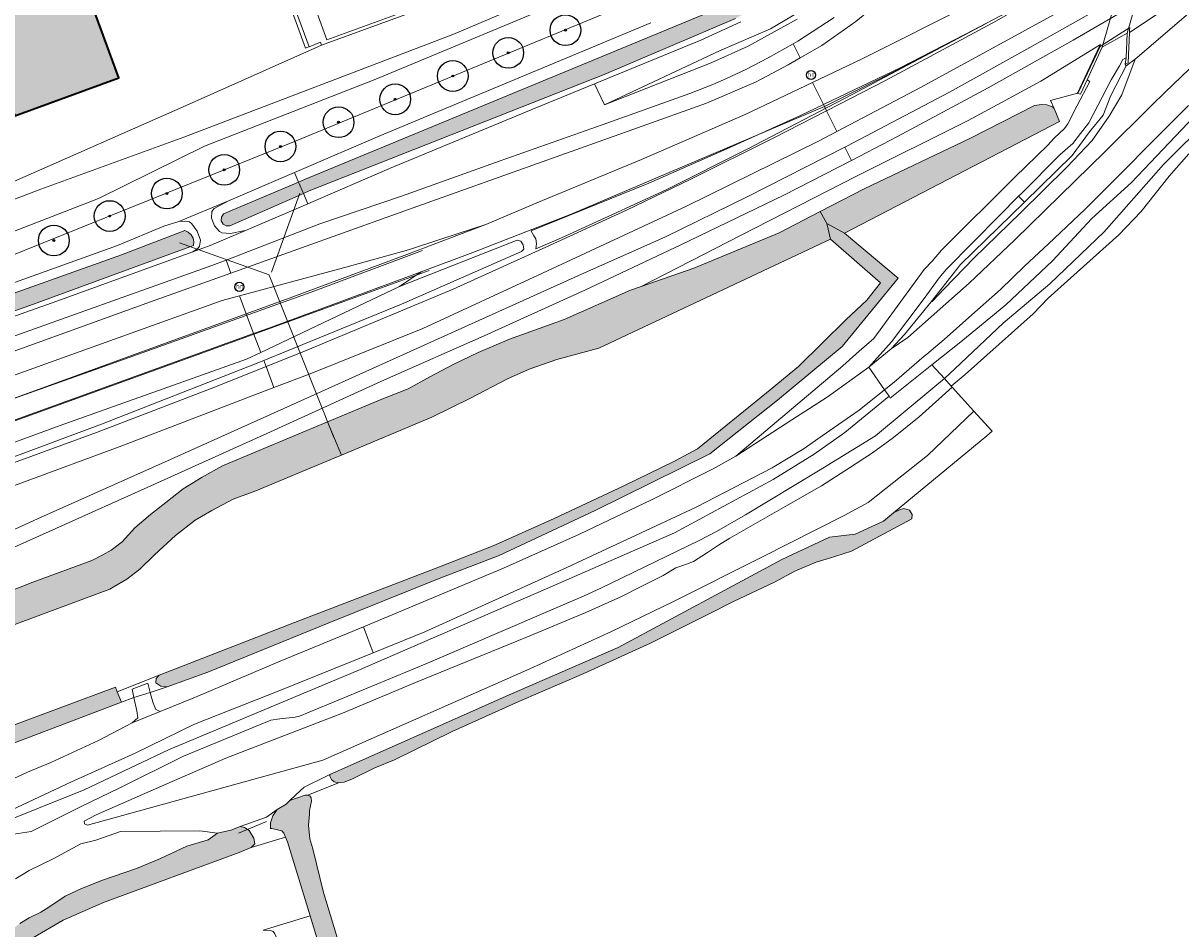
# Model space of a CAD drawing. Header units: metres. Extents: x 46249 to 49371, y 390656 to 391846.
# Tile 10 of 44: x 46700 to 46888, y 390866 to 391013. Entities that reach past the tile are written whole.
import ezdxf
from ezdxf.enums import TextEntityAlignment as Align

# ---------------------------------------------------------------- set-up
doc = ezdxf.new("R2010")
doc.units = ezdxf.units.M
for name, color, linetype, lineweight in [('B-WE-GR-BEPLANTING_CULTUUR_BOSPLANTSOEN-G', 90, 'GR-PLANTSOEN-SO', 18), ('B-WE-GR-BOOM-S', 90, 'Continuous', 25), ('B-WE-GR-BOUWLAND-G', 80, 'Continuous', 13), ('B-WE-GR-GRAS-G', 60, 'Continuous', 13), ('B-WE-GR-GRAS_KRUIDENRIJK-G', 80, 'Continuous', 18), ('B-WE-GR-GROENVOORZIENING-G', 80, 'Continuous', 18), ('B-WE-IE-MEUBILAIR-S', 7, 'Continuous', 25), ('B-WE-IE-TERREINAFSCHEIDING_KUNSTMATIG_MUUR-G', 90, 'IE-TERREINAFSCHEIDING_KUNSTMATIG-SO', 18), ('B-WE-KW-KUNSTWERK_DUIKER-G', 170, 'Continuous', 18), ('B-WE-OG-BEBOUWING-G', 7, 'Continuous', 35), ('B-WE-OG-BEBOUWING_LUIFEL-G', 7, 'Continuous', 18), ('B-WE-OG-TERREIN_ERF-G', 7, 'Continuous', 18), ('B-WE-OG-TERREIN_OEVER-G', 7, 'Continuous', 18), ('B-WE-OG-WATER_SLOOT-G', 120, 'Continuous', 18), ('B-WE-OG-WEG-G', 7, 'Continuous', 18), ('B-WE-VH-GESLOTENVERHARDING_ASFALT-G', 10, 'Continuous', 18), ('B-WE-VH-GESLOTENVERHARDING_BETON-G', 10, 'Continuous', 18), ('B-WE-VH-OPENVERHARDING-G', 90, 'Continuous', 18), ('B-WE-VH-OPENVERHARDING_BETONSTRAATSTEEN-G', 90, 'Continuous', 18), ('B-WE-VW-MARKERING-G', 7, 'Continuous', 18)]:
    doc.layers.add(name, color=color, linetype=linetype, lineweight=lineweight)
doc.layers.add('B-WE-OG-BEBOUWING-V', color=7, linetype='Continuous', lineweight=18, true_color=0xd46868)
doc.layers.add('B-WE-OG-WATER_SLOOT-V', color=7, linetype='Continuous', lineweight=18, true_color=0x99cae9)
doc.styles.add('NLCS-ISO', font='NLCS-ISO.ttf')
doc.linetypes.add('GR-PLANTSOEN-SO', pattern='A,0,[179,NLCS.SHX,S=1.5,R=0,X=0,Y=0],-4', length=4)
doc.linetypes.add('IE-TERREINAFSCHEIDING_KUNSTMATIG-SO', pattern='A,4,[82,NLCS.SHX,S=0.75,R=90,X=0,Y=0],4,-2', length=10)

# ---------------------------------------------------------------- blocks, each defined once
blk = doc.blocks.new('SIE-MEUBILAIR_PAAL_HECTOMETER-SO')
blk.add_circle((0, 0), 0.75)
at = {"style": 'NLCS-ISO'}
blk.add_text('hm', height=0.75, dxfattribs=at).set_placement((0.16, 0.07), align=Align.MIDDLE_CENTER)
blk = doc.blocks.new('SGR-BOOM_01')
h = blk.add_hatch(color=256)
edge = h.paths.add_edge_path()
edge.add_arc((0, 0), 0.15, 0, 360)
for radius in [2.5, 0.15, 0.045]:
    blk.add_circle((0, 0), radius)

msp = doc.modelspace()

# ---------------------------------------------------------------- hatches: boundary and pattern name
at = {"layer": 'B-WE-OG-BEBOUWING-V'}
msp.add_hatch(color=256, dxfattribs=at).paths.add_polyline_path([(46678.188, 391054.665), (46698.931, 390998.332), (46715.837, 391004.513), (46695.121, 391060.813)])
at = {"layer": 'B-WE-OG-WATER_SLOOT-V'}
for points in [[(46865.461, 391069.224), (46863.995, 391070.364), (46853.96, 391056.974), (46842.369, 391040.143), (46837.122, 391033.06), (46829.918, 391025.418), (46827.106, 391023.191), (46824.148, 391021.162), (46821.058, 391019.341), (46817.851, 391017.735), (46814.541, 391016.353), (46746.023, 390987.959), (46745.039, 390987.542), (46745.822, 390985.716), (46746.777, 390986.139), (46794.71, 391005.074), (46816.072, 391014.18), (46818.99, 391015.766), (46821.867, 391017.427), (46824.699, 391019.161), (46827.487, 391020.967), (46830.227, 391022.844), (46833.225, 391025.847), (46836.102, 391028.967), (46838.852, 391032.199), (46841.472, 391035.537), (46843.957, 391038.977), (46855.562, 391055.826)], [(46829.841, 390982.78), (46830.933, 390980.853), (46833.791, 390979.26), (46868.734, 390997.412), (46867.854, 390999.518), (46867.622, 390999.8), (46866.682, 391000.146), (46865.799, 391000.196), (46864.674, 391000), (46854.251, 390994.717), (46836.982, 390986.459)], [(46745.822, 390985.716), (46745.039, 390987.542), (46732.849, 390982.38), (46732.509, 390981.879), (46732.476, 390981.275), (46732.761, 390980.74), (46733.281, 390980.43), (46733.886, 390980.433)], [(46749.743, 390948.572), (46752.007, 390943.157), (46766.721, 390949.31), (46773.01, 390952.411), (46779.01, 390955.544), (46782.548, 390957.138), (46787.004, 390958.711), (46793.867, 390960.56), (46831.53, 390978.305), (46830.933, 390980.853), (46829.841, 390982.78), (46823.156, 390979.336), (46809.293, 390973.558), (46800.716, 390970.572), (46799.026, 390969.984), (46788.245, 390965.199), (46779.32, 390962.02), (46774.239, 390959.829), (46770.265, 390957.927), (46766.398, 390955.908), (46762.836, 390953.946), (46758.59, 390952.276)], [(46662.491, 390959.571), (46660.38, 390958.327), (46661.08, 390957.17), (46661.435, 390956.643), (46661.858, 390956.169), (46662.343, 390955.758), (46662.879, 390955.418), (46663.457, 390955.154), (46664.169, 390955.03), (46664.89, 390954.973), (46665.612, 390954.986), (46666.331, 390955.067), (46667.038, 390955.215), (46701.957, 390967.697), (46727.956, 390977.231), (46728.021, 390977.854), (46727.89, 390978.466), (46727.576, 390979.008), (46727.11, 390979.426), (46726.538, 390979.68), (46716.274, 390975.749), (46667.012, 390958.148), (46666.335, 390957.901), (46665.621, 390957.794), (46664.901, 390957.83), (46664.203, 390958.01), (46663.554, 390958.324)], [(46833.791, 390979.26), (46830.933, 390980.853), (46831.53, 390978.305), (46839.655, 390971.206), (46837.407, 390968.359), (46834.017, 390965.182), (46826.306, 390957.547), (46821.098, 390953.289), (46809.898, 390944.195), (46806.134, 390942.195), (46797.92, 390938.185), (46786.592, 390932.858), (46776.693, 390928.379), (46767.974, 390924.993), (46744.399, 390915.928), (46722.362, 390907.351), (46721.887, 390906.829), (46721.85, 390906.125), (46722.65, 390905.582), (46723.656, 390905.492), (46730.288, 390907.842), (46749.84, 390915.832), (46767.921, 390923.068), (46777.626, 390926.825), (46793.257, 390934.178), (46811.921, 390943.386), (46822.872, 390952.121), (46833.386, 390960.846), (46842.524, 390971.916)], [(46681.901, 390914.134), (46686.518, 390911.365), (46697.478, 390915.089), (46714.34, 390921.381), (46714.897, 390921.665), (46717.139, 390922.966), (46719.255, 390924.597), (46721.643, 390926.956), (46725.02, 390930.099), (46728.219, 390932.555), (46730.928, 390934.154), (46734.385, 390935.985), (46738.073, 390937.372), (46750.822, 390942.661), (46752.007, 390943.157), (46749.743, 390948.572), (46732.666, 390941.423), (46729.344, 390939.598), (46726.278, 390937.698), (46723.445, 390935.463), (46720.97, 390933.475), (46718.409, 390931.313), (46716.383, 390929.064), (46714.6, 390927.725), (46713.196, 390926.944), (46711.45, 390926.006), (46701.831, 390922.481), (46682.471, 390914.852)], [(46822.398, 390922.511), (46825.823, 390924.328), (46827.519, 390925.059), (46829.208, 390925.754), (46830.793, 390926.255), (46832.2, 390926.682), (46834.91, 390927.551), (46844.739, 390932.8), (46844.768, 390933.526), (46844.366, 390934.215), (46843.41, 390934.483), (46842.721, 390934.253), (46841.768, 390933.779), (46840.146, 390932.441), (46835.536, 390930.302), (46831.342, 390929.84), (46823.623, 390926.196), (46796.977, 390911.87), (46779.683, 390904.362), (46750.125, 390891.203), (46750.114, 390890.934), (46750.422, 390890.378), (46750.825, 390890.033), (46751.542, 390889.845), (46752.476, 390889.988), (46753.715, 390890.456), (46757.425, 390892.277), (46760.614, 390893.618), (46769.985, 390898.217), (46780.842, 390903.083), (46791.4, 390907.629), (46802.258, 390912.58), (46811.58, 390917.262), (46815.723, 390919.35)], [(46686.518, 390911.365), (46681.901, 390914.134), (46681.475, 390913.598), (46680.927, 390911.969), (46680.453, 390910.239), (46680.308, 390907.969), (46684.702, 390890.983), (46716.253, 390902.955), (46715.579, 390904.676), (46715.284, 390905.43), (46689.03, 390895.663), (46685.725, 390907.807)], [(46743.617, 390886.961), (46743.008, 390886.381), (46741.547, 390885.546), (46740.885, 390884.476), (46740.499, 390883.339), (46740.477, 390882.458), (46740.677, 390882.412), (46742.332, 390882.031), (46742.635, 390881.673), (46742.941, 390881), (46743.267, 390880.283), (46746.926, 390868.222), (46749.967, 390858.201), (46750.415, 390856.828), (46753.537, 390857.866), (46751.903, 390862.778), (46749.088, 390872.017), (46747.378, 390879.152), (46746.886, 390880.768), (46746.647, 390882.999), (46746.795, 390884.762), (46746.844, 390885.347), (46747.145, 390886.897), (46747.114, 390887.4), (46746.866, 390887.733), (46746.546, 390887.856), (46746.125, 390887.828)], [(46737.34, 390879.362), (46737.931, 390879.953), (46737.772, 390880.885), (46736.999, 390882.089), (46736.249, 390882.589), (46735.534, 390882.732), (46734.027, 390882.185), (46731.856, 390881.65), (46730.32, 390880.616), (46726.901, 390879.545), (46722.62, 390877.531), (46718.691, 390875.951), (46713.148, 390874.046), (46709.763, 390872.66), (46707.123, 390871.452), (46704.462, 390869.628), (46703.125, 390868.823), (46701.244, 390867.879), (46699.725, 390866.99), (46697.585, 390865.35), (46695.752, 390864.181), (46695.603, 390864.313), (46695.477, 390864.21), (46694.44, 390863.176), (46687.792, 390854.686), (46684.186, 390848.088), (46681.298, 390843.108), (46679.298, 390838.058), (46678.672, 390835.25), (46678.682, 390834.503), (46678.736, 390834.453), (46679.192, 390834.029), (46680.083, 390833.706), (46680.774, 390833.676), (46681.425, 390833.975), (46681.997, 390834.883), (46682.95, 390837.367), (46684.262, 390840.784), (46688.675, 390849.323), (46693.189, 390857.145), (46694.634, 390859.036), (46701.954, 390864.681), (46706.772, 390867.544), (46713.318, 390870.408), (46735.385, 390878.544)]]:
    msp.add_hatch(color=256, dxfattribs=at).paths.add_polyline_path(points)

# ---------------------------------------------------------------- linework, layer by layer
at = {"layer": 'B-WE-GR-BEPLANTING_CULTUUR_BOSPLANTSOEN-G', "ltscale": 0.2, "flags": 128}
for points in [[(46866.571, 391126.756), (46865.455, 391107.61), (46865.329, 391105.025), (46864.85, 391102.483), (46864.026, 391100.03), (46862.873, 391097.713), (46861.414, 391095.576), (46826.955, 391049.603), (46824.612, 391047.43), (46817.866, 391041.175), (46814.441, 391038.592), (46809.768, 391035.517), (46805.273, 391033.23), (46796.395, 391028.842), (46769.972, 391017.578), (46768.881, 391017.18), (46748.783, 391009.835), (46726.796, 391000.009), (46698.731, 390987.672), (46667.004, 390976.757), (46665.969, 390975.785), (46665.186, 390974.601), (46664.698, 390973.268), (46664.53, 390971.858), (46664.692, 390970.448), (46665.175, 390969.113), (46665.952, 390967.925), (46666.983, 390966.949), (46668.211, 390966.237), (46674.843, 390967.113), (46696.483, 390974.853), (46744.643, 390994.271), (46798.71, 391016.595), (46803.725, 391018.583), (46808.621, 391020.847), (46813.384, 391023.381), (46817.998, 391026.175), (46822.449, 391029.223), (46826.724, 391032.513), (46830.809, 391036.036), (46862.851, 391077.917), (46876.256, 391093.929), (46885.025, 391104.404), (46886.719, 391106.105), (46888.174, 391108.015), (46889.365, 391110.099), (46890.271, 391112.322), (46890.876, 391114.646), (46891.17, 391117.028), (46891.148, 391119.429), (46890.809, 391121.806), (46890.161, 391124.117), (46889.065, 391126.756)], [(46871.737, 391126.756), (46871.641, 391124.285), (46870.36, 391105.395), (46870.09, 391102.697), (46869.51, 391100.049), (46868.628, 391097.485), (46867.455, 391095.041), (46866.007, 391092.749), (46832.709, 391048.235), (46828.841, 391044.073), (46824.726, 391040.156), (46820.38, 391036.496), (46815.818, 391033.108), (46811.059, 391030.005), (46794.818, 391022.103), (46770.101, 391011.551), (46726.383, 390994.845), (46703.17, 390986.419), (46668.115, 390973.091), (46667.898, 390972.128), (46667.979, 390971.145), (46668.35, 390970.23), (46668.977, 390969.469), (46669.803, 390968.929), (46670.753, 390968.661), (46712.51, 390984.895), (46729.769, 390993.403), (46757.592, 391004.321), (46801.502, 391022.623), (46805.041, 391024.308), (46808.536, 391026.082), (46811.984, 391027.946), (46815.384, 391029.897), (46818.732, 391031.934), (46821.36, 391033.928), (46823.885, 391036.049), (46826.303, 391038.293), (46828.606, 391040.654), (46830.789, 391043.127), (46869.382, 391094.319), (46883.336, 391110.641), (46884.428, 391112.317), (46885.219, 391114.153), (46885.687, 391116.097), (46885.818, 391118.093), (46885.608, 391120.082), (46885.064, 391122.006), (46883.595, 391126.756)], [(46883.595, 391126.756), (46885.064, 391122.006), (46885.608, 391120.082), (46885.818, 391118.093), (46885.687, 391116.097), (46885.219, 391114.153), (46884.428, 391112.317), (46883.336, 391110.641), (46869.382, 391094.319), (46830.789, 391043.127), (46828.606, 391040.654), (46826.303, 391038.293), (46823.885, 391036.049), (46821.36, 391033.928), (46818.732, 391031.934), (46815.384, 391029.897), (46811.984, 391027.946), (46808.536, 391026.082), (46805.041, 391024.308), (46801.502, 391022.623), (46757.592, 391004.321), (46729.769, 390993.403), (46712.51, 390984.895), (46670.753, 390968.661), (46669.803, 390968.929), (46668.977, 390969.469), (46668.35, 390970.23), (46667.979, 390971.145), (46667.898, 390972.128), (46668.115, 390973.091), (46703.17, 390986.419), (46726.383, 390994.845), (46770.101, 391011.551), (46794.818, 391022.103), (46811.059, 391030.005), (46815.818, 391033.108), (46820.38, 391036.496), (46824.726, 391040.156), (46828.841, 391044.073), (46832.709, 391048.235), (46866.007, 391092.749), (46867.455, 391095.041), (46868.628, 391097.485), (46869.51, 391100.049), (46870.09, 391102.697), (46870.36, 391105.395), (46871.641, 391124.285), (46871.737, 391126.756)]]:
    msp.add_lwpolyline(points, dxfattribs=at)
at = {"layer": 'B-WE-GR-BOUWLAND-G', "ltscale": 0.2, "flags": 128}
msp.add_lwpolyline([(46889.771, 390992.166), (46886.552, 390988.502), (46881.996, 390982.778), (46878.36, 390978.996), (46866.913, 390968.669), (46864.45, 390966.133), (46853.411, 390956.279), (46851.122, 390954.4), (46851.302, 390954.201), (46854.833, 390950.308), (46857.142, 390947.763), (46857.797, 390947.04), (46856.952, 390946.307), (46841.768, 390933.779), (46842.721, 390934.253), (46843.41, 390934.483), (46844.366, 390934.215), (46844.768, 390933.526), (46844.739, 390932.8), (46834.91, 390927.551), (46832.2, 390926.682), (46830.793, 390926.255), (46829.208, 390925.754), (46827.519, 390925.059), (46825.823, 390924.328), (46822.398, 390922.511), (46815.723, 390919.35), (46811.58, 390917.262), (46802.258, 390912.58), (46791.4, 390907.629), (46780.842, 390903.083), (46769.985, 390898.217), (46760.614, 390893.618), (46757.425, 390892.277), (46753.715, 390890.456), (46752.476, 390889.988), (46751.542, 390889.845), (46746.546, 390887.856), (46746.546, 390887.856), (46746.866, 390887.733), (46747.114, 390887.4), (46747.145, 390886.897), (46746.844, 390885.347), (46746.795, 390884.762), (46746.647, 390882.999), (46746.886, 390880.768), (46747.378, 390879.152), (46749.088, 390872.017), (46751.903, 390862.778)], dxfattribs=at)
at = {"layer": 'B-WE-GR-GRAS-G', "ltscale": 0.2, "flags": 128}
msp.add_lwpolyline([(46751.542, 390889.845), (46750.825, 390890.033), (46750.422, 390890.378), (46750.114, 390890.934), (46750.125, 390891.203), (46749.676, 390891.003), (46745.959, 390889.137), (46744.618, 390887.916), (46743.617, 390886.961), (46746.125, 390887.828), (46746.546, 390887.856), (46751.542, 390889.845)], close=True, dxfattribs=at)
msp.add_lwpolyline([(46739.289, 390865.905), (46746.926, 390868.222), (46743.267, 390880.283), (46742.941, 390881), (46737.34, 390879.362), (46735.385, 390878.544), (46713.318, 390870.408), (46706.772, 390867.544), (46701.954, 390864.681)], dxfattribs=at)
at = {"layer": 'B-WE-GR-GRAS_KRUIDENRIJK-G', "ltscale": 0.2, "flags": 128}
for points in [[(46894.647, 391078.714), (46888.422, 391074.212), (46883.319, 391070.084), (46878.842, 391065.612), (46875.084, 391061.496), (46871.552, 391056.823), (46866.819, 391050.085), (46857.039, 391035.97), (46852.836, 391030.961), (46847.774, 391024.761), (46841.918, 391018.913), (46835.644, 391013.673), (46830.079, 391009.775), (46826.581, 391007.765), (46824.652, 391006.656), (46819.427, 391003.88), (46811.333, 391000.392), (46800.164, 390996.406), (46763.674, 390983.385), (46734.048, 390972.777), (46720.958, 390968.09), (46676.413, 390952.009)], [(46892.111, 391029.18), (46883.433, 391024.042), (46879.027, 391021.433), (46867.898, 391014.843), (46846.279, 391003.014), (46832.556, 390995.803), (46829.569, 390994.234), (46808.117, 390983.666), (46784.693, 390972.774), (46765.253, 390963.761), (46746.901, 390956.403), (46741.022, 390954.15), (46716.337, 390944.691), (46683.43, 390932.54)], [(46690.474, 390927.255), (46702.591, 390932.808), (46724.35, 390942.524), (46743.757, 390951.246), (46768.249, 390962.27), (46791.549, 390972.831), (46804.562, 390978.624), (46818.094, 390985.207), (46833.842, 390993.229), (46834.143, 390993.382), (46850.866, 391002.197), (46863.927, 391009.445), (46877.887, 391017.351), (46882.253, 391019.824), (46882.465, 391019.944), (46898.433, 391029.624)], [(46892.952, 391023.618), (46883.038, 391017.73), (46881.399, 391016.77), (46877.005, 391014.197), (46870.969, 391010.661), (46857.118, 391002.913), (46842.42, 390994.97), (46834.904, 390991.102), (46823.926, 390985.454), (46807.207, 390977.357), (46791.576, 390970.007), (46775.237, 390962.58), (46758.998, 390955.418), (46739.893, 390946.696), (46722.123, 390938.668), (46704.525, 390930.748), (46690.421, 390924.453)], [(46682.471, 390914.852), (46701.831, 390922.481), (46711.45, 390926.006), (46713.196, 390926.944), (46714.6, 390927.725), (46716.383, 390929.064), (46718.409, 390931.313), (46720.97, 390933.475), (46723.445, 390935.463), (46726.278, 390937.698), (46729.344, 390939.598), (46732.666, 390941.423), (46749.743, 390948.572), (46758.59, 390952.276), (46762.836, 390953.946), (46766.398, 390955.908), (46770.265, 390957.927), (46774.239, 390959.829), (46779.32, 390962.02), (46788.245, 390965.199), (46799.026, 390969.984), (46800.716, 390970.572), (46816.864, 390978.886), (46835.754, 390988.502), (46853.888, 390997.605), (46858.632, 391000.11), (46865.699, 391003.98), (46875.391, 391009.934), (46875.263, 391009.662), (46875.331, 391009.643), (46875.819, 391009.952), (46880.153, 391012.689), (46880.136, 391012.255), (46880.122, 391011.891), (46888.847, 391017.761)], [(46677.686, 390948.555), (46719.177, 390963.502), (46732.637, 390968.317), (46735.437, 390969.068), (46752.352, 390973.602), (46762.891, 390976.556), (46768.34, 390978.309), (46775.475, 390980.64), (46784.068, 390984.3), (46800.794, 390991.244), (46817.62, 390998.565), (46828.569, 391003.784), (46828.569, 391003.784), (46836.648, 391007.635), (46854.505, 391016.556)], [(46798.71, 391016.595), (46744.643, 390994.271), (46696.483, 390974.853)], [(46816.928, 391013.609), (46810.441, 391010.639), (46793.144, 391003.546), (46794.771, 391000.13), (46813.454, 391008.935), (46821.742, 391012.483), (46827.699, 391016.01)], [(46827.699, 391016.01), (46821.742, 391012.483), (46813.454, 391008.935), (46794.771, 391000.13), (46812.131, 391006.953), (46818.128, 391009.672), (46826.076, 391014.082)], [(46890.078, 391015.312), (46881.035, 391007.534), (46878.878, 391001.782), (46876.798, 390998.268), (46874.054, 390994.341), (46869.906, 390989.99), (46862.394, 390982.586), (46854.874, 390975.258), (46849.995, 390970.191), (46848.045, 390968.166), (46847.886, 390968.093), (46843.526, 390962.772), (46841.358, 390960.423), (46844.08, 390962.306), (46854.053, 390971.104), (46861.496, 390978.175), (46876.171, 390992.526), (46876.171, 390992.526), (46883.699, 391000), (46885.924, 391002.216), (46889.812, 391005.951)], [(46666.391, 390959.603), (46715.592, 390977.257), (46715.592, 390977.257), (46723.162, 390980.398), (46725.603, 390981.16), (46733.629, 390984.512), (46744.357, 390989.133), (46758.228, 390995.107), (46802.299, 391013.483)], [(46826.076, 391014.082), (46818.128, 391009.672), (46812.131, 391006.953), (46794.771, 391000.13), (46793.144, 391003.546), (46783.482, 390999.584), (46759.845, 390989.749), (46746.539, 390984.044), (46736.288, 390979.649), (46730.684, 390977.246), (46727.831, 390976.21), (46705.753, 390968.194), (46669.809, 390955.476)], [(46689.483, 390959.211), (46707.239, 390965.525), (46730.949, 390973.987), (46733.261, 390974.879), (46748.497, 390980.756), (46761.8, 390985.253), (46777.834, 390990.999), (46794.412, 390996.884), (46808.653, 391001.975), (46812.367, 391003.427), (46814.617, 391004.403), (46817.77, 391005.873), (46821.364, 391007.766), (46825.441, 391010.048), (46826.228, 391010.489), (46832.127, 391014.32)], [(46889.714, 391000), (46872.841, 390983.121), (46866.964, 390977.549), (46863.034, 390973.896), (46859.151, 390970.098), (46853.989, 390965.566), (46849.991, 390961.969), (46847.18, 390959.576), (46846.722, 390959.25), (46841.872, 390955.046), (46840.299, 390953.786), (46841.037, 390952.726), (46841.232, 390952.445), (46848.006, 390957.835), (46852.686, 390961.559), (46860.007, 390967.576), (46867.578, 390974.757), (46873.978, 390981.634), (46880.459, 390987.489), (46880.459, 390987.489), (46895.719, 391003.592)], [(46893.214, 390997.984), (46885.667, 390990.435), (46875.989, 390979.486), (46867.161, 390971.04), (46859.602, 390964.597), (46851.705, 390957.178), (46850.02, 390955.615), (46850.02, 390955.615), (46851.122, 390954.4), (46853.411, 390956.279), (46864.45, 390966.133), (46866.913, 390968.669), (46878.36, 390978.996), (46881.996, 390982.778), (46886.552, 390988.502), (46889.771, 390992.166)], [(46689.03, 390895.663), (46715.284, 390905.43), (46715.579, 390904.676), (46715.579, 390904.676), (46722.362, 390907.351), (46744.399, 390915.928), (46767.974, 390924.993), (46776.693, 390928.379), (46786.592, 390932.858), (46797.92, 390938.185), (46806.134, 390942.195), (46809.898, 390944.195), (46821.098, 390953.289), (46826.306, 390957.547), (46834.017, 390965.182), (46837.407, 390968.359), (46839.655, 390971.206), (46831.53, 390978.305), (46793.867, 390960.56), (46787.004, 390958.711), (46782.548, 390957.138), (46779.01, 390955.544), (46773.01, 390952.411), (46766.721, 390949.31), (46752.007, 390943.157), (46750.822, 390942.661), (46738.073, 390937.372), (46734.385, 390935.985), (46730.928, 390934.154), (46728.219, 390932.555), (46725.02, 390930.099), (46721.643, 390926.956), (46719.255, 390924.597), (46717.139, 390922.966), (46714.897, 390921.665), (46714.34, 390921.381), (46697.478, 390915.089)], [(46699.042, 390874.249), (46701.228, 390875.607), (46705.124, 390877.501), (46709.621, 390879.946), (46712.105, 390880.533), (46716.095, 390881.921), (46728.97, 390882.062), (46731.856, 390881.65), (46731.856, 390881.65), (46734.027, 390882.185), (46735.534, 390882.732), (46739.835, 390884.295), (46741.547, 390885.546), (46743.008, 390886.381), (46743.617, 390886.961), (46744.618, 390887.916), (46745.959, 390889.137), (46749.676, 390891.003), (46750.125, 390891.203), (46779.683, 390904.362), (46796.977, 390911.87), (46823.623, 390926.196), (46831.342, 390929.84), (46835.536, 390930.302), (46840.146, 390932.441), (46841.768, 390933.779), (46856.952, 390946.307), (46857.797, 390947.04), (46857.142, 390947.763), (46854.833, 390950.308), (46847.289, 390943.121), (46837.655, 390935.448), (46833.736, 390933.332), (46820.365, 390926.575), (46805.98, 390919.325), (46795.923, 390914.47), (46782.61, 390908.427), (46748.977, 390893.547), (46710.721, 390882.992), (46710.223, 390883.178), (46710.193, 390883.604), (46712.156, 390884.668), (46723.642, 390889.709), (46733.206, 390893.897), (46742.773, 390897.535), (46752.162, 390901.202), (46764.039, 390906.173), (46782.012, 390913.524), (46791.739, 390917.539), (46797.415, 390920.112), (46800.926, 390921.886), (46804.311, 390923.573), (46806.392, 390924.801), (46808.126, 390925.403), (46809.229, 390925.881), (46811.358, 390927.186), (46813.295, 390928.487), (46815.136, 390929.633), (46824.265, 390934.834), (46830.059, 390938.176), (46834.583, 390941.101), (46838.351, 390943.515), (46841.752, 390946.009), (46845.924, 390949.406), (46851.302, 390954.201), (46851.122, 390954.4), (46850.02, 390955.615), (46848.166, 390954.068), (46838.838, 390946.298), (46829.581, 390940.598), (46817.697, 390933.422), (46813.002, 390930.748), (46810.183, 390929.264), (46794.18, 390921.52), (46791.459, 390920.248), (46765.62, 390909.154), (46745.168, 390900.723), (46744.501, 390900.556), (46741.982, 390900.283), (46740.518, 390900.053), (46726.35, 390894.198), (46716.003, 390889.074), (46709.612, 390885.953), (46705.669, 390883.982), (46701.589, 390881.947), (46688.135, 390879.864)], [(46688.135, 390879.864), (46710.178, 390888.747), (46718.628, 390892.735), (46723.921, 390895.233), (46754.558, 390908.053), (46785.192, 390921.368), (46806.128, 390930.546), (46822.175, 390939.217), (46828.857, 390943.324), (46833.828, 390946.839), (46841.037, 390952.726), (46841.037, 390952.726), (46840.299, 390953.786), (46836.171, 390950.481), (46829.47, 390945.815), (46827.21, 390944.257), (46822.017, 390941.109), (46809.667, 390934.711), (46788.655, 390924.867), (46765.594, 390914.444), (46757.166, 390911.026), (46742.003, 390904.878), (46728.139, 390899.384), (46718.469, 390894.708), (46708.14, 390890.032), (46684.303, 390878.868)], [(46699.725, 390866.99), (46701.244, 390867.879), (46703.125, 390868.823), (46704.462, 390869.628), (46707.123, 390871.452), (46709.763, 390872.66), (46713.148, 390874.046), (46718.691, 390875.951), (46722.62, 390877.531), (46726.901, 390879.545), (46730.32, 390880.616), (46731.856, 390881.65), (46731.856, 390881.65), (46728.97, 390882.062), (46716.095, 390881.921), (46712.105, 390880.533), (46709.621, 390879.946), (46705.124, 390877.501), (46701.228, 390875.607), (46699.042, 390874.249)]]:
    msp.add_lwpolyline(points, dxfattribs=at)
for points in [[(46914.746, 391032.499), (46916.479, 391033.719), (46929.985, 391043.224), (46928.734, 391045.055), (46913.837, 391034.802), (46903.897, 391028.309), (46888.847, 391017.761), (46880.122, 391011.891), (46879.928, 391006.984), (46879.441, 391006.721), (46879.565, 391006.475), (46881.035, 391007.534), (46890.078, 391015.312), (46902.377, 391023.881), (46914.746, 391032.499)], [(46848.006, 390957.835), (46850.02, 390955.615), (46851.705, 390957.178), (46859.602, 390964.597), (46867.161, 390971.04), (46875.989, 390979.486), (46885.667, 390990.435), (46893.214, 390997.984), (46897.443, 391001.833), (46900.907, 391005.498), (46908.5, 391014.087), (46909.769, 391017.443), (46895.719, 391003.592), (46880.459, 390987.489), (46873.978, 390981.634), (46867.578, 390974.757), (46860.007, 390967.576), (46852.686, 390961.559), (46848.006, 390957.835)], [(46816.1, 390942.969), (46833.54, 390957.687), (46836.161, 390960.088), (46838.534, 390962.112), (46846.767, 390973.344), (46848.026, 390974.727), (46849.555, 390976.497), (46861.518, 390988.426), (46866.774, 390993.508), (46867.888, 390994.721), (46869.539, 390996.272), (46870.111, 390997.034), (46871.539, 390999.933), (46873.679, 391003.899), (46873.234, 391004.215), (46872.148, 391001.882), (46871.727, 391001.974), (46875.331, 391009.643), (46875.263, 391009.662), (46871.67, 391002.006), (46867.295, 391000.856), (46867.854, 390999.518), (46868.734, 390997.412), (46833.791, 390979.26), (46842.524, 390971.916), (46833.386, 390960.846), (46822.872, 390952.121), (46811.921, 390943.386), (46793.257, 390934.178), (46777.626, 390926.825), (46767.921, 390923.068), (46749.84, 390915.832), (46730.288, 390907.842), (46723.656, 390905.492), (46720.936, 390904.528), (46721.34, 390902.988), (46721.847, 390901.762), (46722.542, 390901.446), (46728.313, 390903.814), (46742.031, 390909.627), (46755.586, 390915.245), (46762.949, 390918.297), (46778.379, 390924.759), (46790.723, 390930.329), (46802.405, 390935.9), (46812.344, 390940.891), (46816.1, 390942.969)], [(46867.854, 390999.518), (46867.295, 391000.856), (46871.67, 391002.006), (46875.263, 391009.662), (46875.391, 391009.934), (46865.699, 391003.98), (46858.632, 391000.11), (46853.888, 390997.605), (46835.754, 390988.502), (46816.864, 390978.886), (46800.716, 390970.572), (46809.293, 390973.558), (46823.156, 390979.336), (46829.841, 390982.78), (46836.982, 390986.459), (46854.251, 390994.717), (46864.674, 391000), (46865.799, 391000.196), (46866.682, 391000.146), (46867.622, 390999.8), (46867.854, 390999.518)], [(46881.035, 391007.534), (46879.565, 391006.475), (46877.07, 391001.642), (46875.817, 390998.425), (46873.631, 390995.744), (46870.8, 390991.887), (46863.046, 390984.293), (46862.93, 390984.18), (46852.652, 390974.159), (46847.886, 390968.093), (46848.045, 390968.166), (46849.995, 390970.191), (46854.874, 390975.258), (46862.394, 390982.586), (46869.906, 390989.99), (46874.054, 390994.341), (46876.798, 390998.268), (46878.878, 391001.782), (46881.035, 391007.534)], [(46879.565, 391006.475), (46879.441, 391006.721), (46879.566, 391007.792), (46879.017, 391007.519), (46878.494, 391006.451), (46877.117, 391004.201), (46873.519, 390997.214), (46872.138, 390995.479), (46870.886, 390993.827), (46868.863, 390992.063), (46862.487, 390985.656), (46862.098, 390985.266), (46863.046, 390984.293), (46870.8, 390991.887), (46873.631, 390995.744), (46875.817, 390998.425), (46877.07, 391001.642), (46879.565, 391006.475)], [(46852.652, 390974.159), (46862.93, 390984.18), (46863.046, 390984.293), (46862.098, 390985.266), (46858.922, 390982.089), (46850.383, 390973.421), (46849.189, 390972.012), (46846.723, 390968.615), (46841.453, 390961.593), (46837.732, 390957.474), (46841.358, 390960.423), (46843.526, 390962.772), (46847.886, 390968.093), (46852.652, 390974.159)], [(46727.831, 390976.21), (46730.684, 390977.246), (46736.288, 390979.649), (46736.066, 390979.63), (46733.985, 390979.207), (46732.58, 390979.295), (46732.169, 390979.516), (46731.391, 390980.473), (46730.885, 390981.671), (46730.938, 390982.77), (46731.31, 390983.291), (46733.629, 390984.512), (46725.603, 390981.16), (46726.663, 390981.223), (46727.289, 390981.082), (46727.69, 390980.751), (46728.547, 390979.558), (46729.114, 390978.145), (46728.941, 390977.14), (46728.674, 390976.765), (46728.047, 390976.385), (46727.831, 390976.21)], [(46791.459, 390920.248), (46794.18, 390921.52), (46810.183, 390929.264), (46813.002, 390930.748), (46817.697, 390933.422), (46829.581, 390940.598), (46838.838, 390946.298), (46848.166, 390954.068), (46850.02, 390955.615), (46848.006, 390957.835), (46841.232, 390952.445), (46841.037, 390952.726), (46833.828, 390946.839), (46828.857, 390943.324), (46822.175, 390939.217), (46806.128, 390930.546), (46785.192, 390921.368), (46754.558, 390908.053), (46723.921, 390895.233), (46718.628, 390892.735), (46710.178, 390888.747), (46688.135, 390879.864), (46701.589, 390881.947), (46705.669, 390883.982), (46709.612, 390885.953), (46716.003, 390889.074), (46726.35, 390894.198), (46740.518, 390900.053), (46741.982, 390900.283), (46744.501, 390900.556), (46745.168, 390900.723), (46765.62, 390909.154), (46791.459, 390920.248)], [(46748.977, 390893.547), (46782.61, 390908.427), (46795.923, 390914.47), (46805.98, 390919.325), (46820.365, 390926.575), (46833.736, 390933.332), (46837.655, 390935.448), (46847.289, 390943.121), (46854.833, 390950.308), (46851.302, 390954.201), (46845.924, 390949.406), (46841.752, 390946.009), (46838.351, 390943.515), (46834.583, 390941.101), (46830.059, 390938.176), (46824.265, 390934.834), (46815.136, 390929.633), (46813.295, 390928.487), (46811.358, 390927.186), (46809.229, 390925.881), (46808.126, 390925.403), (46806.392, 390924.801), (46804.311, 390923.573), (46800.926, 390921.886), (46797.415, 390920.112), (46791.739, 390917.539), (46782.012, 390913.524), (46764.039, 390906.173), (46752.162, 390901.202), (46742.773, 390897.535), (46733.206, 390893.897), (46723.642, 390889.709), (46712.156, 390884.668), (46710.193, 390883.604), (46710.223, 390883.178), (46710.721, 390882.992), (46748.977, 390893.547)], [(46721.85, 390906.125), (46721.887, 390906.829), (46722.362, 390907.351), (46715.579, 390904.676), (46716.253, 390902.955), (46718.289, 390903.727), (46717.998, 390905.119), (46720.527, 390906.084), (46720.936, 390904.528), (46723.656, 390905.492), (46722.65, 390905.582), (46721.85, 390906.125)], [(46720.527, 390906.084), (46717.998, 390905.119), (46718.289, 390903.727), (46720.936, 390904.528), (46720.527, 390906.084)], [(46720.936, 390904.528), (46718.289, 390903.727), (46718.738, 390901.576), (46718.901, 390900.44), (46717.988, 390899.608), (46722.542, 390901.446), (46721.847, 390901.762), (46721.34, 390902.988), (46720.936, 390904.528)], [(46718.289, 390903.727), (46716.253, 390902.955), (46684.702, 390890.983), (46684.821, 390884.131), (46690.931, 390886.97), (46700.99, 390891.577), (46704.784, 390893.149), (46712.525, 390896.749), (46717.988, 390899.608), (46718.901, 390900.44), (46718.738, 390901.576), (46718.289, 390903.727)], [(46744.044, 390856.287), (46750.098, 390856.801), (46750.415, 390856.828), (46749.967, 390858.201), (46746.926, 390868.222), (46739.289, 390865.905), (46740.512, 390865.821), (46740.887, 390865.658), (46741.176, 390865.325), (46743.543, 390860.26), (46744.197, 390858.578), (46744.315, 390856.759), (46744.044, 390856.287)]]:
    msp.add_lwpolyline(points, close=True, dxfattribs=at)
at = {"layer": 'B-WE-GR-GROENVOORZIENING-G', "ltscale": 0.2, "flags": 128}
for points in [[(46746.738, 391009.578), (46724.288, 391070.594), (46724.284, 391070.609), (46724.091, 391070.543), (46723.973, 391070.439), (46730.107, 391053.565), (46739.666, 391027.268), (46746.172, 391009.367), (46746.361, 391009.446), (46746.738, 391009.578)], [(46740.477, 390882.458), (46740.499, 390883.339), (46740.885, 390884.476), (46741.547, 390885.546), (46739.835, 390884.295), (46735.534, 390882.732), (46736.249, 390882.589), (46736.999, 390882.089), (46737.772, 390880.885), (46737.931, 390879.953), (46737.34, 390879.362), (46742.941, 390881), (46742.635, 390881.673), (46742.332, 390882.031), (46740.677, 390882.412), (46740.477, 390882.458)]]:
    msp.add_lwpolyline(points, close=True, dxfattribs=at)
at = {"layer": 'B-WE-IE-TERREINAFSCHEIDING_KUNSTMATIG_MUUR-G', "ltscale": 0.2, "flags": 128}
msp.add_lwpolyline([(46879.566, 391007.792), (46879.441, 391006.721), (46879.928, 391006.984), (46880.122, 391011.891), (46880.136, 391012.255), (46880.153, 391012.689), (46875.819, 391009.952), (46875.331, 391009.643), (46871.727, 391001.974), (46872.148, 391001.882), (46873.234, 391004.215), (46875.693, 391009.499), (46879.727, 391011.781), (46879.566, 391007.792)], close=True, dxfattribs=at)
at = {"layer": 'B-WE-KW-KUNSTWERK_DUIKER-G', "ltscale": 0.2, "flags": 128}
for points in [[(46740.626, 390972.922), (46745.251, 390985.753)], [(46725.67, 390977.68), (46740.24, 390972.48)], [(46750.78, 390946.04), (46740.27, 390972.41)], [(46739.839, 390883.559), (46735.303, 390881.701)]]:
    msp.add_lwpolyline(points, dxfattribs=at)
at = {"layer": 'B-WE-OG-BEBOUWING-G', "ltscale": 0.2, "flags": 128}
msp.add_lwpolyline([(46678.188, 391054.665), (46698.931, 390998.332), (46715.837, 391004.513), (46695.121, 391060.813), (46678.188, 391054.665)], close=True, dxfattribs=at)
at = {"layer": 'B-WE-OG-BEBOUWING_LUIFEL-G', "ltscale": 0.2, "flags": 128}
msp.add_lwpolyline([(46749.63, 391010.703), (46768.697, 391017.688), (46767.111, 391022.017), (46748.044, 391015.032), (46749.63, 391010.703)], close=True, dxfattribs=at)
at = {"layer": 'B-WE-OG-TERREIN_ERF-G', "ltscale": 0.2, "flags": 128}
msp.add_lwpolyline([(46678.188, 391054.665), (46695.121, 391060.813), (46715.837, 391004.513), (46698.931, 390998.332), (46678.188, 391054.665)], close=True, dxfattribs=at)
msp.add_lwpolyline([(46698.731, 390987.672), (46726.796, 391000.009), (46748.783, 391009.835), (46748.603, 391010.302), (46746.738, 391009.578), (46746.361, 391009.446), (46746.172, 391009.367), (46739.666, 391027.268)], dxfattribs=at)
at = {"layer": 'B-WE-OG-TERREIN_OEVER-G', "ltscale": 0.2, "flags": 128}
for points in [[(46802.299, 391013.483), (46758.228, 390995.107), (46744.357, 390989.133), (46745.039, 390987.542), (46746.023, 390987.959), (46814.541, 391016.353)], [(46816.072, 391014.18), (46794.71, 391005.074), (46746.777, 390986.139), (46745.822, 390985.716), (46746.539, 390984.044), (46759.845, 390989.749), (46783.482, 390999.584), (46793.144, 391003.546), (46793.144, 391003.546), (46810.441, 391010.639), (46816.928, 391013.609)], [(46669.809, 390955.476), (46705.753, 390968.194), (46727.831, 390976.21), (46728.047, 390976.385), (46728.674, 390976.765), (46728.941, 390977.14), (46729.114, 390978.145), (46728.547, 390979.558), (46727.69, 390980.751), (46727.289, 390981.082), (46726.663, 390981.223), (46725.603, 390981.16), (46723.162, 390980.398), (46715.592, 390977.257), (46666.391, 390959.603)], [(46667.012, 390958.148), (46716.274, 390975.749), (46726.538, 390979.68), (46727.11, 390979.426), (46727.576, 390979.008), (46727.89, 390978.466), (46728.021, 390977.854), (46727.956, 390977.231), (46701.957, 390967.697), (46667.038, 390955.215)]]:
    msp.add_lwpolyline(points, dxfattribs=at)
msp.add_lwpolyline([(46745.039, 390987.542), (46744.357, 390989.133), (46733.629, 390984.512), (46731.31, 390983.291), (46730.938, 390982.77), (46730.885, 390981.671), (46731.391, 390980.473), (46732.169, 390979.516), (46732.58, 390979.295), (46733.985, 390979.207), (46736.066, 390979.63), (46736.288, 390979.649), (46746.539, 390984.044), (46745.822, 390985.716), (46733.886, 390980.433), (46733.281, 390980.43), (46732.761, 390980.74), (46732.476, 390981.275), (46732.509, 390981.879), (46732.849, 390982.38), (46745.039, 390987.542)], close=True, dxfattribs=at)
at = {"layer": 'B-WE-OG-WATER_SLOOT-G', "ltscale": 0.2, "flags": 128}
for points in [[(46814.541, 391016.353), (46746.023, 390987.959), (46745.039, 390987.542), (46745.822, 390985.716), (46746.777, 390986.139), (46794.71, 391005.074), (46816.072, 391014.18)], [(46667.038, 390955.215), (46701.957, 390967.697), (46727.956, 390977.231), (46728.021, 390977.854), (46727.89, 390978.466), (46727.576, 390979.008), (46727.11, 390979.426), (46726.538, 390979.68), (46716.274, 390975.749), (46667.012, 390958.148)], [(46697.478, 390915.089), (46714.34, 390921.381), (46714.897, 390921.665), (46717.139, 390922.966), (46719.255, 390924.597), (46721.643, 390926.956), (46725.02, 390930.099), (46728.219, 390932.555), (46730.928, 390934.154), (46734.385, 390935.985), (46738.073, 390937.372), (46750.822, 390942.661), (46752.007, 390943.157), (46749.743, 390948.572), (46732.666, 390941.423), (46729.344, 390939.598), (46726.278, 390937.698), (46723.445, 390935.463), (46720.97, 390933.475), (46718.409, 390931.313), (46716.383, 390929.064), (46714.6, 390927.725), (46713.196, 390926.944), (46711.45, 390926.006), (46701.831, 390922.481), (46682.471, 390914.852)], [(46751.903, 390862.778), (46749.088, 390872.017), (46747.378, 390879.152), (46746.886, 390880.768), (46746.647, 390882.999), (46746.795, 390884.762), (46746.844, 390885.347), (46747.145, 390886.897), (46747.114, 390887.4), (46746.866, 390887.733), (46746.546, 390887.856), (46746.125, 390887.828), (46743.617, 390886.961), (46743.617, 390886.961), (46743.008, 390886.381), (46741.547, 390885.546), (46740.885, 390884.476), (46740.499, 390883.339), (46740.477, 390882.458), (46740.677, 390882.412), (46742.332, 390882.031), (46742.635, 390881.673), (46742.941, 390881), (46743.267, 390880.283), (46746.926, 390868.222), (46749.967, 390858.201)], [(46701.954, 390864.681), (46706.772, 390867.544), (46713.318, 390870.408), (46735.385, 390878.544), (46737.34, 390879.362), (46737.34, 390879.362), (46737.931, 390879.953), (46737.772, 390880.885), (46736.999, 390882.089), (46736.249, 390882.589), (46735.534, 390882.732), (46734.027, 390882.185), (46731.856, 390881.65), (46730.32, 390880.616), (46726.901, 390879.545), (46722.62, 390877.531), (46718.691, 390875.951), (46713.148, 390874.046), (46709.763, 390872.66), (46707.123, 390871.452), (46704.462, 390869.628), (46703.125, 390868.823), (46701.244, 390867.879), (46699.725, 390866.99)]]:
    msp.add_lwpolyline(points, dxfattribs=at)
for points in [[(46829.841, 390982.78), (46830.933, 390980.853), (46833.791, 390979.26), (46868.734, 390997.412), (46867.854, 390999.518), (46867.622, 390999.8), (46866.682, 391000.146), (46865.799, 391000.196), (46864.674, 391000), (46854.251, 390994.717), (46836.982, 390986.459), (46829.841, 390982.78)], [(46745.822, 390985.716), (46745.039, 390987.542), (46732.849, 390982.38), (46732.509, 390981.879), (46732.476, 390981.275), (46732.761, 390980.74), (46733.281, 390980.43), (46733.886, 390980.433), (46745.822, 390985.716)], [(46749.743, 390948.572), (46752.007, 390943.157), (46766.721, 390949.31), (46773.01, 390952.411), (46779.01, 390955.544), (46782.548, 390957.138), (46787.004, 390958.711), (46793.867, 390960.56), (46831.53, 390978.305), (46830.933, 390980.853), (46829.841, 390982.78), (46823.156, 390979.336), (46809.293, 390973.558), (46800.716, 390970.572), (46799.026, 390969.984), (46788.245, 390965.199), (46779.32, 390962.02), (46774.239, 390959.829), (46770.265, 390957.927), (46766.398, 390955.908), (46762.836, 390953.946), (46758.59, 390952.276), (46749.743, 390948.572)], [(46833.791, 390979.26), (46830.933, 390980.853), (46831.53, 390978.305), (46839.655, 390971.206), (46837.407, 390968.359), (46834.017, 390965.182), (46826.306, 390957.547), (46821.098, 390953.289), (46809.898, 390944.195), (46806.134, 390942.195), (46797.92, 390938.185), (46786.592, 390932.858), (46776.693, 390928.379), (46767.974, 390924.993), (46744.399, 390915.928), (46722.362, 390907.351), (46721.887, 390906.829), (46721.85, 390906.125), (46722.65, 390905.582), (46723.656, 390905.492), (46730.288, 390907.842), (46749.84, 390915.832), (46767.921, 390923.068), (46777.626, 390926.825), (46793.257, 390934.178), (46811.921, 390943.386), (46822.872, 390952.121), (46833.386, 390960.846), (46842.524, 390971.916), (46833.791, 390979.26)], [(46822.398, 390922.511), (46825.823, 390924.328), (46827.519, 390925.059), (46829.208, 390925.754), (46830.793, 390926.255), (46832.2, 390926.682), (46834.91, 390927.551), (46844.739, 390932.8), (46844.768, 390933.526), (46844.366, 390934.215), (46843.41, 390934.483), (46842.721, 390934.253), (46841.768, 390933.779), (46840.146, 390932.441), (46835.536, 390930.302), (46831.342, 390929.84), (46823.623, 390926.196), (46796.977, 390911.87), (46779.683, 390904.362), (46750.125, 390891.203), (46750.114, 390890.934), (46750.422, 390890.378), (46750.825, 390890.033), (46751.542, 390889.845), (46752.476, 390889.988), (46753.715, 390890.456), (46757.425, 390892.277), (46760.614, 390893.618), (46769.985, 390898.217), (46780.842, 390903.083), (46791.4, 390907.629), (46802.258, 390912.58), (46811.58, 390917.262), (46815.723, 390919.35), (46822.398, 390922.511)], [(46686.518, 390911.365), (46681.901, 390914.134), (46681.475, 390913.598), (46680.927, 390911.969), (46680.453, 390910.239), (46680.308, 390907.969), (46684.702, 390890.983), (46716.253, 390902.955), (46715.579, 390904.676), (46715.284, 390905.43), (46689.03, 390895.663), (46685.725, 390907.807), (46686.518, 390911.365)]]:
    msp.add_lwpolyline(points, close=True, dxfattribs=at)
at = {"layer": 'B-WE-OG-WEG-G', "ltscale": 0.2, "flags": 128}
msp.add_lwpolyline([(46888.371, 391041.693), (46884.228, 391039.302), (46875.693, 391009.499), (46879.727, 391011.781), (46888.371, 391041.693)], close=True, dxfattribs=at)
at = {"layer": 'B-WE-VH-GESLOTENVERHARDING_ASFALT-G', "ltscale": 0.2, "flags": 128}
for points in [[(46830.528, 390999.863), (46841.464, 391005.325), (46861.202, 391015.7), (46868.738, 391019.742), (46888.308, 391031.115), (46895.133, 391035.328), (46917.241, 391049.518), (46915.348, 391052.468), (46904.393, 391045.463), (46898.155, 391041.475), (46886.255, 391034.129), (46884.505, 391033.049), (46881.855, 391031.557), (46869.578, 391024.642), (46854.505, 391016.556), (46836.648, 391007.635), (46828.569, 391003.784), (46830.528, 390999.863)], [(46868.738, 391019.742), (46858.505, 391013.81), (46840.458, 391004.062), (46830.884, 390999.15), (46832.556, 390995.803), (46846.279, 391003.014), (46867.898, 391014.843), (46879.027, 391021.433), (46883.433, 391024.042), (46892.111, 391029.18), (46919.134, 391046.569), (46917.241, 391049.518), (46895.133, 391035.328), (46888.308, 391031.115), (46868.738, 391019.742)], [(46922.066, 391042.001), (46920.623, 391044.249), (46912.286, 391038.392), (46898.433, 391029.624), (46882.465, 391019.944), (46882.253, 391019.824), (46877.887, 391017.351), (46863.927, 391009.445), (46850.866, 391002.197), (46834.143, 390993.382), (46833.842, 390993.229), (46834.904, 390991.102), (46842.42, 390994.97), (46857.118, 391002.913), (46870.969, 391010.661), (46877.005, 391014.197), (46881.399, 391016.77), (46883.038, 391017.73), (46892.952, 391023.618), (46904.074, 391030.473), (46918.127, 391039.222), (46922.066, 391042.001)], [(46830.884, 390999.15), (46840.458, 391004.062), (46858.505, 391013.81), (46868.738, 391019.742), (46861.202, 391015.7), (46841.464, 391005.325), (46830.528, 390999.863), (46830.884, 390999.15)], [(46879.566, 391007.792), (46879.727, 391011.781), (46875.693, 391009.499), (46873.234, 391004.215), (46873.679, 391003.899), (46871.539, 390999.933), (46870.111, 390997.034), (46869.539, 390996.272), (46867.888, 390994.721), (46866.774, 390993.508), (46861.518, 390988.426), (46849.555, 390976.497), (46848.026, 390974.727), (46846.767, 390973.344), (46838.534, 390962.112), (46836.161, 390960.088), (46833.54, 390957.687), (46816.1, 390942.969), (46825.228, 390948.885), (46830.967, 390952.586), (46837.732, 390957.474), (46841.453, 390961.593), (46846.723, 390968.615), (46849.189, 390972.012), (46850.383, 390973.421), (46858.922, 390982.089), (46862.098, 390985.266), (46862.487, 390985.656), (46868.863, 390992.063), (46870.886, 390993.827), (46872.138, 390995.479), (46873.519, 390997.214), (46877.117, 391004.201), (46878.494, 391006.451), (46879.017, 391007.519), (46879.566, 391007.792)], [(46733.261, 390974.879), (46734.048, 390972.777), (46763.674, 390983.385), (46800.164, 390996.406), (46811.333, 391000.392), (46819.427, 391003.88), (46824.652, 391006.656), (46826.581, 391007.765), (46825.441, 391010.048), (46821.364, 391007.766), (46817.77, 391005.873), (46814.617, 391004.403), (46812.367, 391003.427), (46808.653, 391001.975), (46794.412, 390996.884), (46777.834, 390990.999), (46761.8, 390985.253), (46748.497, 390980.756), (46733.261, 390974.879)], [(46737.736, 390962.927), (46740.185, 390963.812), (46764.975, 390972.962), (46773.349, 390976.12), (46789.358, 390982.323), (46823.388, 390996.801), (46830.528, 390999.863), (46828.569, 391003.784), (46817.62, 390998.565), (46800.794, 390991.244), (46784.068, 390984.3), (46775.475, 390980.64), (46762.65, 390975.77), (46744.125, 390968.923), (46736.527, 390966.156), (46737.736, 390962.927)], [(46739.75, 390957.546), (46745.879, 390959.992), (46770.159, 390970.153), (46785.843, 390977.242), (46798.337, 390982.972), (46808.823, 390988.053), (46822.322, 390994.758), (46830.884, 390999.15), (46830.528, 390999.863), (46823.388, 390996.801), (46789.358, 390982.323), (46773.349, 390976.12), (46764.975, 390972.962), (46761.476, 390970.566), (46780.553, 390978.146), (46781.196, 390977.945), (46781.536, 390977.384), (46781.679, 390976.652), (46781.295, 390976.283), (46761.793, 390967.71), (46743.346, 390960.198), (46739.37, 390958.561), (46739.75, 390957.546)], [(46830.884, 390999.15), (46822.322, 390994.758), (46808.823, 390988.053), (46798.337, 390982.972), (46785.843, 390977.242), (46770.159, 390970.153), (46745.879, 390959.992), (46739.75, 390957.546), (46741.022, 390954.15), (46746.901, 390956.403), (46765.253, 390963.761), (46784.693, 390972.774), (46808.117, 390983.666), (46829.569, 390994.234), (46832.556, 390995.803), (46830.884, 390999.15)], [(46736.527, 390966.156), (46744.125, 390968.923), (46762.65, 390975.77), (46775.475, 390980.64), (46768.34, 390978.309), (46762.891, 390976.556), (46752.352, 390973.602), (46735.437, 390969.068), (46736.527, 390966.156)], [(46764.975, 390972.962), (46740.185, 390963.812), (46737.736, 390962.927), (46738.889, 390959.847), (46761.476, 390970.566), (46764.975, 390972.962)], [(46656.093, 390944.376), (46659.202, 390938.021), (46671.974, 390942.646), (46736.527, 390966.156), (46735.437, 390969.068), (46732.637, 390968.317), (46719.177, 390963.502), (46677.686, 390948.555), (46669.858, 390945.735), (46666.668, 390944.704), (46666.352, 390944.583), (46666.215, 390944.617), (46664.041, 390945.116), (46662.391, 390945.614), (46661.568, 390945.928), (46661.127, 390946.17), (46656.093, 390944.376)], [(46641.657, 390928.258), (46672.155, 390939.218), (46737.736, 390962.927), (46736.527, 390966.156), (46671.974, 390942.646), (46659.202, 390938.021), (46647.493, 390933.781), (46640.533, 390931.26), (46641.657, 390928.258)], [(46669.002, 390934.453), (46670.382, 390934.945), (46673.033, 390935.79), (46706.291, 390947.993), (46736.576, 390958.75), (46738.889, 390959.847), (46737.736, 390962.927), (46672.155, 390939.218), (46641.657, 390928.258), (46642.086, 390927.114), (46642.768, 390925.292), (46669.002, 390934.453)], [(46675.751, 390929.644), (46682.253, 390932.103), (46683.43, 390932.54), (46716.337, 390944.691), (46741.022, 390954.15), (46739.75, 390957.546), (46731.524, 390954.262), (46712.206, 390946.848), (46693.007, 390939.818), (46674.044, 390932.995), (46643.96, 390922.108), (46645.163, 390918.896), (46652.162, 390921.355), (46661.664, 390924.694), (46675.751, 390929.644)]]:
    msp.add_lwpolyline(points, close=True, dxfattribs=at)
for points in [[(46832.127, 391014.32), (46826.228, 391010.489), (46825.441, 391010.048), (46826.581, 391007.765), (46830.079, 391009.775), (46835.644, 391013.673)], [(46690.421, 390924.453), (46704.525, 390930.748), (46722.123, 390938.668), (46739.893, 390946.696), (46758.998, 390955.418), (46775.237, 390962.58), (46791.576, 390970.007), (46807.207, 390977.357), (46823.926, 390985.454), (46834.904, 390991.102), (46834.904, 390991.102), (46833.842, 390993.229), (46818.094, 390985.207), (46804.562, 390978.624), (46791.549, 390972.831), (46768.249, 390962.27), (46743.757, 390951.246), (46724.35, 390942.524), (46702.591, 390932.808), (46690.474, 390927.255)], [(46676.413, 390952.009), (46720.958, 390968.09), (46734.048, 390972.777), (46733.261, 390974.879), (46730.949, 390973.987), (46707.239, 390965.525), (46689.483, 390959.211)], [(46693.007, 390939.818), (46712.206, 390946.848), (46731.524, 390954.262), (46739.75, 390957.546), (46739.37, 390958.561), (46736.814, 390957.509), (46713.019, 390948.209), (46689.093, 390939.319)]]:
    msp.add_lwpolyline(points, dxfattribs=at)
at = {"layer": 'B-WE-VH-GESLOTENVERHARDING_BETON-G', "ltscale": 0.2, "flags": 128}
msp.add_lwpolyline([(46761.476, 390970.566), (46738.889, 390959.847), (46736.576, 390958.75), (46706.291, 390947.993), (46673.033, 390935.79), (46673.539, 390933.846), (46689.093, 390939.319), (46713.019, 390948.209), (46736.814, 390957.509), (46739.37, 390958.561), (46743.346, 390960.198), (46761.793, 390967.71), (46781.295, 390976.283), (46781.679, 390976.652), (46781.536, 390977.384), (46781.196, 390977.945), (46780.553, 390978.146), (46761.476, 390970.566)], close=True, dxfattribs=at)
at = {"layer": 'B-WE-VH-OPENVERHARDING-G', "ltscale": 0.2, "flags": 128}
msp.add_lwpolyline([(46724.288, 391070.594), (46746.738, 391009.578), (46748.603, 391010.302), (46748.783, 391009.835), (46768.881, 391017.18)], dxfattribs=at)
at = {"layer": 'B-WE-VH-OPENVERHARDING_BETONSTRAATSTEEN-G', "ltscale": 0.2, "flags": 128}
msp.add_lwpolyline([(46889.812, 391005.951), (46885.924, 391002.216), (46883.699, 391000), (46876.171, 390992.526), (46861.496, 390978.175), (46854.053, 390971.104), (46844.08, 390962.306), (46841.358, 390960.423), (46837.732, 390957.474), (46840.299, 390953.786), (46841.872, 390955.046), (46846.722, 390959.25), (46847.18, 390959.576), (46849.991, 390961.969), (46853.989, 390965.566), (46859.151, 390970.098), (46863.034, 390973.896), (46866.964, 390977.549), (46872.841, 390983.121), (46889.714, 391000)], dxfattribs=at)
for points in [[(46755.586, 390915.245), (46757.166, 390911.026), (46765.594, 390914.444), (46788.655, 390924.867), (46809.667, 390934.711), (46822.017, 390941.109), (46827.21, 390944.257), (46829.47, 390945.815), (46836.171, 390950.481), (46840.299, 390953.786), (46837.732, 390957.474), (46830.967, 390952.586), (46825.228, 390948.885), (46816.1, 390942.969), (46812.344, 390940.891), (46802.405, 390935.9), (46790.723, 390930.329), (46778.379, 390924.759), (46762.949, 390918.297), (46755.586, 390915.245)], [(46757.166, 390911.026), (46755.586, 390915.245), (46742.031, 390909.627), (46728.313, 390903.814), (46722.542, 390901.446), (46717.988, 390899.608), (46712.525, 390896.749), (46704.784, 390893.149), (46700.99, 390891.577), (46690.931, 390886.97), (46684.821, 390884.131), (46682.6, 390883.099), (46684.303, 390878.868), (46708.14, 390890.032), (46718.469, 390894.708), (46728.139, 390899.384), (46742.003, 390904.878), (46757.166, 390911.026)]]:
    msp.add_lwpolyline(points, close=True, dxfattribs=at)
at = {"layer": 'B-WE-VW-MARKERING-G', "ltscale": 0.2, "flags": 128}
for points in [[(46782.846, 390979.632), (46802.007, 390987.39), (46814.687, 390992.95), (46826.625, 390998.391), (46842.852, 391006.127), (46856.833, 391013.356), (46835.044, 391001.833), (46817.958, 390992.906), (46804.897, 390986.374), (46795.472, 390982.001), (46787.769, 390978.501), (46783.608, 390976.705), (46783.713, 390977.496), (46783.597, 390978.351), (46783.299, 390978.821), (46782.877, 390979.564)], [(46673.858, 390943.509), (46717.484, 390959.056), (46747.685, 390969.888), (46765.171, 390976.437)], [(46766.271, 390973.197), (46730.494, 390960.169), (46695.9, 390947.629), (46674.728, 390940.107)]]:
    msp.add_lwpolyline(points, dxfattribs=at)

# ---------------------------------------------------------------- block references
at = {"layer": 'B-WE-GR-BOOM-S'}
for p in [(46788.423, 391012.269), (46779.13, 391008.579), (46770.109, 391004.818), (46760.754, 391001.028), (46751.547, 390997.296), (46742.092, 390993.362), (46732.963, 390989.557), (46723.633, 390985.705), (46714.336, 390982.041), (46705.257, 390978.062)]:
    msp.add_blockref('SGR-BOOM_01', p, dxfattribs=at)
at = {"layer": 'B-WE-IE-MEUBILAIR-S'}
for p in [(46828.347, 391004.989), (46735.405, 390970.525)]:
    msp.add_blockref('SIE-MEUBILAIR_PAAL_HECTOMETER-SO', p, dxfattribs=at)

doc.saveas('drawing.dxf')
